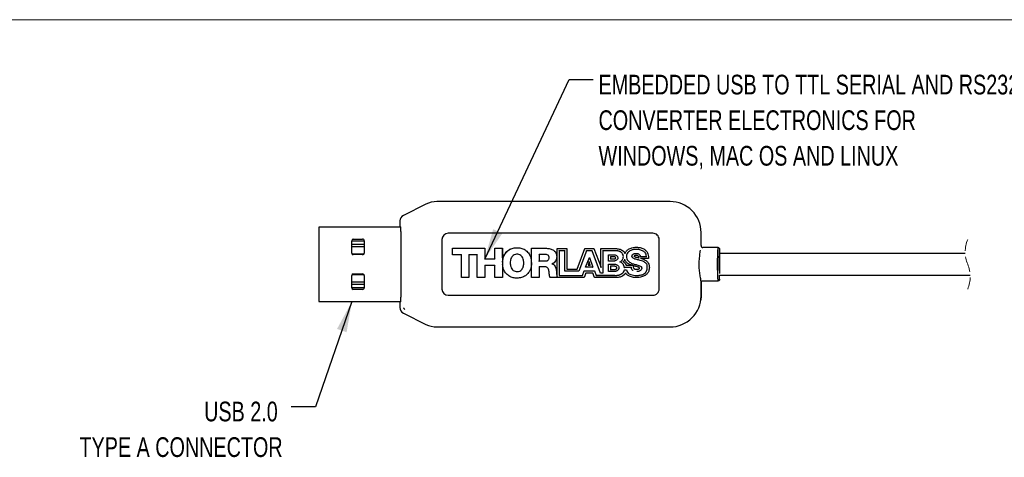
# Model space of a CAD drawing. Header units: millimetres. Extents: x 2 to 278, y 1 to 215.
# Tile 9 of 10: x 95 to 201, y 168 to 215. Entities that reach past the tile are written whole.
import ezdxf

# ---------------------------------------------------------------- set-up
doc = ezdxf.new("R2010")
doc.units = ezdxf.units.MM
doc.linetypes.add('HIDDEN', pattern=[1.905, 1.27, -0.635])
doc.layers.add('BEMAßUNG', color=8, linetype='Continuous')
doc.styles.add('SLDTEXTSTYLE0', font='TXT', dxfattribs={"width": 0.75})
doc.dimstyles.new('SLDDIMSTYLE0', dxfattribs={"dimtxt": 0.18, "dimasz": 3.3, "dimexe": 0, "dimexo": 0.0625, "dimgap": 0, "dimtad": 0, "dimtih": 1, "dimtoh": 1, "dimdec": 0, "dimrnd": 1e-09, "dimzin": 0, "dimdsep": 46, "dimtxsty": 'Standard', "dimsah": 1, "dimcen": 0.09, "dimadec": 0, "dimazin": 0, "dimtfac": 3.3, "dimtdec": 0, "dimtofl": 0, "dimtmove": 0, "dimatfit": 3, "dimfxl": 1, "dimfrac": 2, "dimtolj": 1, "dimtzin": 0, "dimarcsym": 0})

msp = doc.modelspace()

# ---------------------------------------------------------------- linework, layer by layer
at = {"color": 7, "linetype": 'Continuous', "lineweight": 18}
msp.add_line((1.579, 214.645), (277.989, 214.645), dxfattribs=at)
at = {"color": 7, "linetype": 'Continuous', "lineweight": 25}
for p, q in [((138.413, 194.829), (136.01, 193.628)), ((164.646, 195.11), (139.604, 195.11)), ((135.642, 193.032), (135.642, 192.41)), ((126.926, 192.375), (126.926, 191.842)), ((135.728, 192.375), (126.926, 192.375)), ((126.926, 191.842), (126.926, 184.909)), ((135.642, 192.41), (135.719, 192.41)), ((135.745, 191.91), (135.745, 184.844)), ((162.808, 191.71), (140.808, 191.71)), ((167.975, 190.377), (167.975, 191.781)), ((130.46, 189.575), (130.46, 190.909)), ((131.793, 190.509), (130.46, 190.509)), ((130.461, 190.909), (131.793, 190.909)), ((130.626, 191.075), (131.626, 191.075)), ((131.793, 190.909), (131.793, 189.575)), ((140.142, 191.044), (140.142, 185.71)), ((163.475, 185.71), (163.475, 191.044)), ((130.46, 190.275), (131.793, 190.275)), ((131.793, 190.262), (130.46, 190.262)), ((130.484, 189.489), (131.769, 189.489)), ((130.493, 189.475), (131.76, 189.475)), ((131.626, 189.409), (130.626, 189.409)), ((141.292, 190.091), (143.991, 190.091)), ((141.294, 190.089), (141.292, 190.091)), ((141.292, 189.389), (141.292, 190.091)), ((141.294, 189.391), (141.292, 189.389)), ((142.231, 189.389), (141.292, 189.389)), ((141.294, 190.089), (141.314, 190.069)), ((141.294, 189.391), (141.314, 189.411)), ((142.234, 189.391), (142.231, 189.389)), ((142.231, 186.955), (142.231, 189.389)), ((142.234, 189.391), (142.254, 189.411)), ((143.029, 189.411), (143.049, 189.391)), ((143.049, 189.391), (143.052, 189.389)), ((143.052, 189.389), (143.052, 186.955)), ((143.94, 189.389), (143.052, 189.389)), ((143.942, 189.391), (143.94, 189.389)), ((143.94, 186.955), (143.94, 189.389)), ((143.962, 189.411), (143.942, 189.391)), ((143.989, 190.089), (143.969, 190.069)), ((143.989, 190.089), (143.969, 190.069)), ((143.989, 190.089), (143.991, 190.091)), ((143.989, 190.089), (143.991, 190.091)), ((143.991, 190.091), (144.76, 190.091)), ((143.991, 190.091), (143.991, 190.091)), ((144.758, 190.089), (144.738, 190.069)), ((144.758, 190.089), (144.76, 190.091)), ((144.76, 190.091), (144.76, 188.949)), ((145.841, 188.949), (145.841, 190.091)), ((145.843, 190.089), (145.841, 190.091)), ((145.841, 190.091), (146.661, 190.091)), ((145.843, 190.089), (145.863, 190.069)), ((146.659, 190.089), (146.639, 190.069)), ((146.639, 189.067), (146.639, 190.069)), ((146.659, 190.089), (146.661, 190.091)), ((146.661, 190.091), (146.661, 188.665)), ((149.766, 186.955), (149.766, 190.091)), ((149.768, 190.089), (149.766, 190.091)), ((149.766, 190.091), (151.371, 190.091)), ((149.768, 190.089), (149.788, 190.069)), ((150.564, 189.459), (150.584, 189.439)), ((150.584, 189.439), (150.586, 189.437)), ((151.239, 189.437), (150.586, 189.437)), ((150.586, 189.437), (150.586, 188.729)), ((152.524, 187.036), (152.524, 190.059)), ((152.527, 190.057), (152.524, 190.059)), ((152.524, 190.059), (153.579, 190.059)), ((152.547, 190.037), (152.527, 190.057)), ((152.527, 187.022), (152.527, 190.057)), ((152.751, 189.832), (152.731, 189.852)), ((152.751, 189.832), (152.754, 189.83)), ((153.349, 189.83), (152.754, 189.83)), ((152.754, 189.83), (152.754, 187.185)), ((153.352, 189.832), (153.349, 189.83)), ((153.349, 187.639), (153.349, 189.83)), ((153.352, 189.832), (153.372, 189.852)), ((153.556, 190.037), (153.576, 190.057)), ((153.576, 190.057), (153.579, 190.059)), ((153.579, 190.059), (153.579, 187.869)), ((154.662, 187.869), (155.495, 190.059)), ((155.675, 189.83), (154.842, 187.639)), ((155.497, 190.057), (155.495, 190.059)), ((155.495, 190.059), (156.463, 190.059)), ((155.497, 190.057), (155.51, 190.037)), ((155.674, 189.832), (155.66, 189.852)), ((155.674, 189.832), (155.675, 189.83)), ((156.282, 189.83), (155.675, 189.83)), ((156.284, 189.832), (156.282, 189.83)), ((157.183, 187.436), (156.282, 189.83)), ((156.284, 189.832), (156.298, 189.852)), ((156.461, 190.057), (156.448, 190.037)), ((156.461, 190.057), (156.463, 190.059)), ((156.463, 190.059), (157.196, 188.132)), ((157.196, 190.061), (158.68, 190.061)), ((157.198, 190.058), (157.196, 190.061)), ((157.196, 188.132), (157.196, 190.061)), ((157.198, 190.058), (157.218, 190.038)), ((157.423, 189.836), (157.403, 189.856)), ((157.423, 189.836), (157.425, 189.833)), ((158.68, 189.833), (157.425, 189.833)), ((157.425, 189.833), (157.425, 187.436)), ((158.02, 188.722), (158.02, 189.405)), ((158.023, 189.402), (158.02, 189.405)), ((158.02, 189.405), (158.664, 189.405)), ((158.043, 189.382), (158.023, 189.402)), ((160.98, 189.325), (160.98, 189.322)), ((169.775, 190.177), (168.175, 190.177)), ((169.776, 190.177), (169.775, 190.177)), ((169.975, 189.976), (169.976, 189.977)), ((169.976, 189.977), (169.975, 189.977)), ((169.975, 189.977), (169.975, 189.536)), ((196.354, 189.544), (169.975, 189.544)), ((169.976, 189.977), (169.976, 189.544)), ((144.758, 188.946), (144.738, 188.926)), ((144.738, 188.269), (144.758, 188.249)), ((144.758, 188.946), (144.76, 188.949)), ((144.758, 188.249), (144.76, 188.246)), ((144.76, 188.949), (145.841, 188.949)), ((145.841, 188.246), (144.76, 188.246)), ((144.76, 188.246), (144.76, 186.955)), ((145.843, 188.946), (145.841, 188.949)), ((145.843, 188.249), (145.841, 188.246)), ((145.841, 186.955), (145.841, 188.246)), ((145.843, 188.946), (145.863, 188.926)), ((145.863, 188.269), (145.843, 188.249)), ((146.657, 188.523), (146.675, 188.523)), ((146.659, 188.459), (146.659, 186.957)), ((146.661, 188.381), (146.661, 186.955)), ((150.564, 188.707), (150.584, 188.727)), ((150.584, 188.727), (150.586, 188.729)), ((150.586, 188.729), (151.274, 188.729)), ((151.98, 188.422), (151.98, 188.413)), ((155.58, 188.058), (155.981, 189.118)), ((155.838, 188.265), (155.865, 188.285)), ((155.865, 188.285), (155.869, 188.288)), ((155.975, 188.614), (155.869, 188.288)), ((155.869, 188.288), (156.079, 188.288)), ((155.975, 188.623), (155.975, 188.688)), ((155.975, 188.623), (155.975, 188.614)), ((156.079, 188.288), (155.975, 188.614)), ((155.981, 189.111), (155.98, 189.054)), ((155.981, 189.111), (155.981, 189.118)), ((155.981, 189.118), (156.366, 188.058)), ((156.082, 188.285), (156.079, 188.288)), ((156.11, 188.265), (156.082, 188.285)), ((158.023, 188.725), (158.02, 188.722)), ((158.664, 188.722), (158.02, 188.722)), ((158.02, 188.388), (158.684, 188.388)), ((158.023, 188.386), (158.02, 188.388)), ((158.02, 187.597), (158.02, 188.388)), ((158.043, 188.745), (158.023, 188.725)), ((158.043, 188.366), (158.023, 188.386)), ((158.228, 189.196), (158.248, 189.176)), ((158.228, 188.926), (158.248, 188.946)), ((158.248, 189.176), (158.25, 189.174)), ((158.248, 188.946), (158.25, 188.948)), ((158.664, 189.174), (158.25, 189.174)), ((158.25, 189.174), (158.25, 188.948)), ((158.25, 188.948), (158.664, 188.948)), ((159.923, 188.272), (160.528, 188.272)), ((159.924, 188.274), (160.512, 188.274)), ((161.276, 189.074), (161.279, 189.148)), ((161.445, 189.199), (162.117, 189.199)), ((161.447, 189.202), (162.114, 189.202)), ((162.334, 188.982), (161.612, 188.982)), ((162.332, 188.985), (162.312, 189.005)), ((162.332, 188.985), (162.334, 188.982)), ((162.333, 189.141), (162.334, 188.982)), ((131.769, 187.262), (130.484, 187.262)), ((130.493, 187.275), (131.76, 187.275)), ((130.626, 187.342), (131.626, 187.342)), ((150.564, 188.119), (150.584, 188.099)), ((150.584, 188.099), (150.586, 188.097)), ((151.208, 188.097), (150.586, 188.097)), ((150.586, 188.097), (150.586, 186.955)), ((152.751, 187.183), (152.754, 187.185)), ((152.754, 187.185), (155.23, 187.185)), ((153.352, 187.642), (153.349, 187.639)), ((154.842, 187.639), (153.349, 187.639)), ((153.352, 187.642), (153.372, 187.662)), ((153.556, 187.846), (153.576, 187.866)), ((153.576, 187.866), (153.579, 187.869)), ((153.579, 187.869), (154.662, 187.869)), ((154.664, 187.866), (154.662, 187.869)), ((154.677, 187.846), (154.664, 187.866)), ((154.841, 187.642), (154.827, 187.662)), ((154.841, 187.642), (154.842, 187.639)), ((155.23, 187.185), (155.409, 187.656)), ((155.232, 187.183), (155.23, 187.185)), ((155.409, 187.656), (156.541, 187.656)), ((155.411, 187.653), (155.409, 187.656)), ((155.411, 187.653), (155.425, 187.633)), ((155.59, 187.426), (155.411, 186.956)), ((155.574, 187.449), (155.588, 187.429)), ((155.583, 188.061), (155.58, 188.058)), ((156.366, 188.058), (155.58, 188.058)), ((155.612, 188.081), (155.583, 188.061)), ((155.588, 187.429), (155.59, 187.426)), ((156.359, 187.426), (155.59, 187.426)), ((156.334, 188.081), (156.363, 188.061)), ((156.361, 187.429), (156.359, 187.426)), ((156.534, 186.956), (156.359, 187.426)), ((156.375, 187.449), (156.361, 187.429)), ((156.363, 188.061), (156.366, 188.058)), ((156.539, 187.653), (156.525, 187.633)), ((156.539, 187.653), (156.541, 187.656)), ((156.541, 187.656), (156.716, 187.185)), ((156.714, 187.183), (156.716, 187.185)), ((156.716, 187.185), (158.716, 187.185)), ((157.185, 187.438), (157.183, 187.436)), ((157.425, 187.436), (157.183, 187.436)), ((157.185, 187.438), (157.199, 187.458)), ((157.198, 188.118), (157.196, 188.132)), ((157.198, 188.118), (157.218, 188.01)), ((157.423, 187.438), (157.403, 187.458)), ((157.423, 187.438), (157.425, 187.436)), ((158.023, 187.599), (158.02, 187.597)), ((158.684, 187.597), (158.02, 187.597)), ((158.043, 187.619), (158.023, 187.599)), ((158.228, 188.18), (158.248, 188.16)), ((158.228, 187.803), (158.248, 187.823)), ((158.248, 188.16), (158.25, 188.158)), ((158.248, 187.823), (158.25, 187.825)), ((158.684, 188.158), (158.25, 188.158)), ((158.25, 188.158), (158.25, 187.825)), ((158.25, 187.825), (158.684, 187.825)), ((160.484, 188.037), (159.733, 188.037)), ((159.744, 187.778), (159.962, 187.778)), ((159.752, 188.059), (160.505, 188.059)), ((159.945, 187.755), (159.765, 187.755)), ((160.711, 188.214), (160.697, 188.124)), ((169.975, 186.777), (169.975, 187.218)), ((169.975, 187.21), (196.879, 187.21)), ((130.46, 185.842), (130.46, 187.175)), ((130.46, 186.489), (131.793, 186.489)), ((130.46, 186.475), (131.793, 186.475)), ((130.46, 186.242), (131.793, 186.242)), ((131.793, 187.175), (131.793, 185.842)), ((142.234, 186.957), (142.231, 186.955)), ((143.052, 186.955), (142.231, 186.955)), ((142.254, 186.977), (142.234, 186.957)), ((143.029, 186.977), (143.049, 186.957)), ((143.049, 186.957), (143.052, 186.955)), ((143.942, 186.957), (143.94, 186.955)), ((144.76, 186.955), (143.94, 186.955)), ((143.962, 186.977), (143.942, 186.957)), ((144.738, 186.977), (144.758, 186.957)), ((144.758, 186.957), (144.76, 186.955)), ((145.843, 186.957), (145.841, 186.955)), ((146.661, 186.955), (145.841, 186.955)), ((145.863, 186.977), (145.843, 186.957)), ((146.639, 186.977), (146.659, 186.957)), ((146.659, 186.957), (146.661, 186.955)), ((149.768, 186.957), (149.766, 186.955)), ((150.586, 186.955), (149.766, 186.955)), ((149.788, 186.977), (149.768, 186.957)), ((150.564, 186.977), (150.584, 186.957)), ((150.584, 186.957), (150.586, 186.955)), ((155.411, 186.956), (151.759, 186.956)), ((155.409, 186.958), (151.76, 186.958)), ((152.547, 186.978), (152.537, 186.968)), ((152.751, 187.183), (152.731, 187.163)), ((155.232, 187.183), (155.246, 187.163)), ((155.395, 186.978), (155.409, 186.958)), ((155.409, 186.958), (155.411, 186.956)), ((156.536, 186.958), (156.534, 186.956)), ((158.713, 186.956), (156.534, 186.956)), ((156.55, 186.978), (156.536, 186.958)), ((158.713, 186.958), (156.536, 186.958)), ((156.714, 187.183), (156.7, 187.163)), ((158.715, 187.163), (156.7, 187.163)), ((167.975, 184.972), (167.975, 186.377)), ((167.976, 186.377), (167.976, 184.977)), ((169.775, 186.577), (168.175, 186.577)), ((131.792, 185.842), (130.46, 185.842)), ((131.626, 185.675), (130.626, 185.675)), ((126.926, 184.909), (126.926, 184.375)), ((126.926, 184.375), (135.728, 184.375)), ((135.642, 184.344), (135.642, 183.722)), ((135.719, 184.344), (135.642, 184.344)), ((140.808, 185.044), (162.808, 185.044)), ((167.976, 184.977), (167.944, 184.517)), ((136.01, 183.126), (138.413, 181.925)), ((139.604, 181.644), (164.646, 181.644))]:
    msp.add_line(p, q, dxfattribs=at)
at = {"color": 7, "linetype": 'Continuous', "lineweight": 25, "flags": 128}
for points in [[(161.595, 188.985), (161.602, 188.984), (161.612, 188.982)], [(152.436, 187.662), (152.436, 187.662), (152.435, 187.661), (152.433, 187.661), (152.43, 187.661), (152.427, 187.661), (152.424, 187.66), (152.42, 187.66), (152.416, 187.66)]]:
    msp.add_lwpolyline(points, dxfattribs=at)
at = {"color": 7, "linetype": 'Continuous', "lineweight": 25}
for centre, radius, start, end in [((139.604, 192.447), 2.663, 90.00052, 116.56446), ((164.648, 191.783), 3.327, 359.97368, 90.02624), ((136.307, 193.032), 0.666, 116.55647, 180.01137), ((133.334, 192.035), 2.414, 357.04922, 8.95584), ((140.808, 191.044), 0.667, 90.00111, 179.99962), ((162.809, 191.044), 0.667, 359.99458, 90.00467), ((130.626, 190.909), 0.167, 90.01614, 179.98802), ((131.626, 190.909), 0.167, 359.98866, 90.00718), ((130.626, 189.575), 0.167, 180.01202, 269.98381), ((131.626, 189.575), 0.167, 269.99287, 0.0113), ((199.977, 188.377), 30.256, 176.58931, 183.41069), ((194.585, 188.425), 24.658, 176.39194, 181.69959), ((188.466, 188.377), 18.518, 176.93204, 183.06796), ((130.626, 187.175), 0.167, 90.01614, 179.98797), ((131.626, 187.175), 0.167, 359.98871, 90.00718), ((169.288, 186.81), 1.382, 177.51973, 198.26917), ((130.626, 185.842), 0.167, 180.01207, 269.98377), ((131.626, 185.842), 0.167, 269.99291, 0.01125), ((140.808, 185.71), 0.667, 180.00036, 269.99889), ((162.809, 185.71), 0.667, 269.99533, 0.00542), ((133.438, 184.714), 2.31, 350.77672, 3.21821), ((164.648, 184.971), 3.327, 269.97374, 0.02633), ((136.307, 183.722), 0.666, 179.98861, 243.44352), ((139.604, 184.307), 2.663, 243.43551, 269.99957)]:
    msp.add_arc(centre, radius, start, end, dxfattribs=at)
at = {"color": 7, "linetype": 'HIDDEN', "lineweight": 18}
for centre, start, end in [((199.812, 189.708), 157.38014, 202.61986), ((193.421, 187.046), 337.38014, 22.61986)]:
    msp.add_arc(centre, 3.462, start, end, dxfattribs=at)
at = {"color": 7, "linetype": 'Continuous', "lineweight": 25}
for points, knots in [([(167.975, 190.377), (167.977, 190.354), (167.982, 190.31), (168.016, 190.25), (168.067, 190.204), (168.123, 190.18), (168.161, 190.178), (168.175, 190.177)], [0, 0, 0, 0, 0.2142844, 0.4285635, 0.6429572, 0.8576971, 1, 1, 1, 1]), ([(146.659, 188.587), (146.662, 188.643), (146.677, 188.868), (146.767, 189.24), (147.015, 189.668), (147.375, 189.967), (147.794, 190.13), (148.071, 190.146), (148.209, 190.154)], [0, 0, 0, 0, 0.0693125, 0.2739989, 0.4609659, 0.6632243, 0.8321008, 1, 1, 1, 1]), ([(146.661, 188.665), (146.678, 188.798), (146.717, 189.114), (146.934, 189.577), (147.318, 189.942), (147.769, 190.13), (148.067, 190.148), (148.209, 190.157)], [0, 0, 0, 0, 0.1686524, 0.3999505, 0.6259732, 0.8210791, 1, 1, 1, 1]), ([(148.942, 188.523), (148.933, 188.658), (148.917, 188.886), (148.79, 189.163), (148.626, 189.34), (148.413, 189.443), (148.166, 189.466), (147.914, 189.415), (147.718, 189.274), (147.569, 189.056), (147.489, 188.799), (147.481, 188.604), (147.477, 188.523)], [0, 0, 0, 0, 0.1519581, 0.2552898, 0.3373733, 0.4197582, 0.5154083, 0.6135505, 0.702629, 0.7803639, 0.9082891, 1, 1, 1, 1]), ([(148.209, 190.157), (148.344, 190.149), (148.645, 190.132), (149.087, 189.95), (149.448, 189.613), (149.711, 189.126), (149.743, 188.747), (149.762, 188.523)], [0, 0, 0, 0, 0.1593406, 0.3571286, 0.5526783, 0.7360335, 1, 1, 1, 1]), ([(151.654, 189.098), (151.651, 189.14), (151.645, 189.214), (151.59, 189.308), (151.507, 189.379), (151.386, 189.428), (151.29, 189.434), (151.239, 189.437)], [0, 0, 0, 0, 0.2051676, 0.3649919, 0.5246884, 0.7459288, 1, 1, 1, 1]), ([(151.371, 190.091), (151.506, 190.083), (151.776, 190.067), (152.114, 189.923), (152.34, 189.706), (152.457, 189.467), (152.469, 189.294), (152.474, 189.208)], [0, 0, 0, 0, 0.2541511, 0.5102605, 0.6743196, 0.8388578, 1, 1, 1, 1]), ([(158.664, 189.405), (158.698, 189.401), (158.781, 189.392), (158.9, 189.326), (158.992, 189.23), (159.033, 189.133), (159.036, 189.08), (159.037, 189.06)], [0, 0, 0, 0, 0.1826597, 0.4473648, 0.7134958, 0.8937615, 1, 1, 1, 1]), ([(158.68, 190.061), (158.813, 190.057), (159.081, 190.051), (159.422, 189.959), (159.583, 189.828), (159.638, 189.783)], [0, 0, 0, 0, 0.3931393, 0.7895826, 1, 1, 1, 1]), ([(159.339, 189.706), (159.324, 189.713), (159.294, 189.727), (159.247, 189.745), (159.208, 189.759), (159.168, 189.771), (159.128, 189.782), (159.079, 189.794), (159.03, 189.804), (158.981, 189.813), (158.932, 189.82), (158.882, 189.826), (158.832, 189.83), (158.782, 189.832), (158.731, 189.834), (158.697, 189.834), (158.68, 189.833)], [0, 0, 0, 0, 0.0738878, 0.1477089, 0.2215423, 0.2584646, 0.3323071, 0.4061894, 0.4800008, 0.5538402, 0.627678, 0.701532, 0.7753537, 0.8492063, 0.9245579, 1, 1, 1, 1]), ([(159.633, 189.202), (159.626, 189.27), (159.613, 189.406), (159.515, 189.572), (159.414, 189.667), (159.353, 189.699), (159.339, 189.706)], [0, 0, 0, 0, 0.3326085, 0.6612365, 0.9259013, 1, 1, 1, 1]), ([(159.638, 189.783), (159.661, 189.758), (159.705, 189.712), (159.757, 189.634), (159.783, 189.58), (159.796, 189.552)], [0, 0, 0, 0, 0.357299, 0.6761361, 1, 1, 1, 1]), ([(159.796, 189.546), (159.812, 189.58), (159.847, 189.659), (159.928, 189.772), (160.039, 189.888), (160.131, 189.951), (160.181, 189.984)], [0, 0, 0, 0, 0.1937353, 0.4364356, 0.698627, 1, 1, 1, 1]), ([(159.796, 189.546), (159.796, 189.546), (159.796, 189.549), (159.796, 189.551), (159.796, 189.552)], [0, 0, 0, 0, 0.4331574, 1, 1, 1, 1]), ([(159.796, 189.546), (159.796, 189.545), (159.796, 189.544), (159.796, 189.542), (159.796, 189.535), (159.796, 189.519), (159.796, 189.504), (159.796, 189.494), (159.796, 189.494)], [0, 0, 0, 0, 0.01323417, 0.05378828, 0.15351651, 0.4120398, 0.98321678, 1, 1, 1, 1]), ([(160.346, 189.811), (160.29, 189.775), (160.176, 189.703), (160.034, 189.55), (159.972, 189.377), (159.968, 189.266), (159.966, 189.225)], [0, 0, 0, 0, 0.27243294, 0.54735992, 0.83456665, 1, 1, 1, 1]), ([(160.18, 189.987), (160.301, 190.046), (160.496, 190.143), (160.793, 190.198), (160.957, 190.205), (161.04, 190.208)], [0, 0, 0, 0, 0.450974, 0.7229959, 1, 1, 1, 1]), ([(161.053, 189.97), (160.986, 189.969), (160.853, 189.967), (160.608, 189.939), (160.447, 189.86), (160.346, 189.811)], [0, 0, 0, 0, 0.2729927, 0.5464755, 1, 1, 1, 1]), ([(160.559, 189.239), (160.561, 189.271), (160.563, 189.325), (160.598, 189.396), (160.66, 189.452), (160.713, 189.48), (160.746, 189.497)], [0, 0, 0, 0, 0.2744681, 0.4748791, 0.6748653, 1, 1, 1, 1]), ([(160.746, 189.497), (160.765, 189.506), (160.804, 189.523), (160.883, 189.54), (160.942, 189.543), (160.98, 189.544)], [0, 0, 0, 0, 0.26449052, 0.52829346, 1, 1, 1, 1]), ([(160.98, 189.322), (160.98, 189.322), (160.979, 189.322), (160.975, 189.322), (160.96, 189.322), (160.92, 189.319), (160.873, 189.31), (160.83, 189.293), (160.808, 189.276), (160.797, 189.257), (160.796, 189.245), (160.795, 189.24)], [0, 0, 0, 0, 0.0025344, 0.0126684, 0.0534031, 0.2162254, 0.5540338, 0.698683, 0.8449046, 0.9234695, 1, 1, 1, 1]), ([(160.98, 189.544), (161.014, 189.543), (161.08, 189.541), (161.191, 189.522), (161.262, 189.488), (161.303, 189.469)], [0, 0, 0, 0, 0.2992707, 0.5987931, 1, 1, 1, 1]), ([(160.981, 189.345), (160.981, 189.342), (160.981, 189.338), (160.981, 189.332), (160.98, 189.327), (160.98, 189.325), (160.98, 189.325)], [0, 0, 0, 0, 0.3785834, 0.7008256, 0.9187427, 1, 1, 1, 1]), ([(161.249, 189.246), (161.232, 189.259), (161.186, 189.295), (161.091, 189.317), (161.017, 189.321), (160.98, 189.322)], [0, 0, 0, 0, 0.220766, 0.6077404, 1, 1, 1, 1]), ([(161.04, 190.208), (161.174, 190.2), (161.444, 190.183), (161.809, 190.045), (162.105, 189.82), (162.283, 189.526), (162.33, 189.286), (162.333, 189.162), (162.333, 189.141)], [0, 0, 0, 0, 0.2149501, 0.4305458, 0.6152479, 0.8009922, 0.9672593, 1, 1, 1, 1]), ([(161.829, 189.753), (161.725, 189.81), (161.554, 189.905), (161.285, 189.961), (161.131, 189.967), (161.053, 189.97)], [0, 0, 0, 0, 0.4333626, 0.7134419, 1, 1, 1, 1]), ([(161.303, 189.469), (161.331, 189.45), (161.383, 189.413), (161.432, 189.331), (161.448, 189.259), (161.448, 189.216), (161.447, 189.202)], [0, 0, 0, 0, 0.316252, 0.593006, 0.86951, 1, 1, 1, 1]), ([(162.114, 189.202), (162.107, 189.293), (162.095, 189.449), (161.977, 189.638), (161.878, 189.715), (161.829, 189.753)], [0, 0, 0, 0, 0.4180714, 0.7160455, 1, 1, 1, 1]), ([(167.907, 186.87), (167.905, 186.896), (167.891, 187.101), (167.829, 187.501), (167.768, 188.1), (167.77, 188.733), (167.847, 189.333), (167.888, 189.712), (167.907, 189.884)], [0, 0, 0, 0, 0.026044, 0.2028808, 0.4010311, 0.6223173, 0.8289926, 1, 1, 1, 1]), ([(169.775, 190.177), (169.798, 190.175), (169.843, 190.17), (169.903, 190.136), (169.948, 190.085), (169.972, 190.029), (169.974, 189.992), (169.975, 189.977)], [0, 0, 0, 0, 0.2147754, 0.4295428, 0.6442764, 0.8589927, 1, 1, 1, 1]), ([(169.831, 190.167), (169.827, 190.169), (169.81, 190.177), (169.791, 190.177), (169.776, 190.177)], [0, 0, 0, 0, 0.2155263, 1, 1, 1, 1]), ([(169.938, 187.703), (169.936, 187.828), (169.932, 188.147), (169.933, 188.645), (169.937, 189.162), (169.948, 189.572), (169.954, 189.814), (169.964, 189.911), (169.966, 189.923)], [0, 0, 0, 0, 0.1697615, 0.4299414, 0.6735478, 0.867622, 0.9840221, 1, 1, 1, 1]), ([(146.639, 189.067), (146.639, 189.066), (146.64, 189.042), (146.644, 188.883), (146.651, 188.703), (146.656, 188.546), (146.657, 188.523)], [0, 0, 0, 0, 0.0052356, 0.1331571, 0.872727, 1, 1, 1, 1]), ([(146.659, 188.587), (146.659, 188.587), (146.659, 188.586), (146.659, 188.583), (146.658, 188.573), (146.658, 188.552), (146.657, 188.533), (146.657, 188.523)], [0, 0, 0, 0, 0.0054212, 0.0243197, 0.1200901, 0.5112914, 1, 1, 1, 1]), ([(146.657, 188.523), (146.657, 188.512), (146.658, 188.494), (146.658, 188.473), (146.659, 188.462), (146.659, 188.46), (146.659, 188.459), (146.659, 188.459)], [0, 0, 0, 0, 0.4887238, 0.8799138, 0.9756805, 0.9945785, 1, 1, 1, 1]), ([(146.659, 188.587), (146.659, 188.598), (146.66, 188.624), (146.661, 188.65), (146.661, 188.665)], [0, 0, 0, 0, 0.43317177, 1, 1, 1, 1]), ([(146.659, 188.459), (146.659, 188.448), (146.66, 188.422), (146.661, 188.396), (146.661, 188.381)], [0, 0, 0, 0, 0.43317158, 1, 1, 1, 1]), ([(148.209, 186.889), (148.075, 186.896), (147.774, 186.914), (147.332, 187.095), (146.971, 187.432), (146.731, 187.877), (146.686, 188.206), (146.661, 188.381)], [0, 0, 0, 0, 0.1687212, 0.3781244, 0.5851832, 0.7793574, 1, 1, 1, 1]), ([(147.477, 188.523), (147.486, 188.387), (147.502, 188.16), (147.629, 187.882), (147.793, 187.705), (148.006, 187.603), (148.253, 187.58), (148.504, 187.631), (148.701, 187.772), (148.85, 187.989), (148.93, 188.247), (148.938, 188.441), (148.942, 188.523)], [0, 0, 0, 0, 0.1519448, 0.2553038, 0.3373982, 0.4197793, 0.515406, 0.6135093, 0.7025595, 0.7802927, 0.9082227, 1, 1, 1, 1]), ([(149.762, 188.523), (149.755, 188.389), (149.737, 188.06), (149.561, 187.593), (149.225, 187.198), (148.806, 186.963), (148.451, 186.893), (148.252, 186.889), (148.209, 186.889)], [0, 0, 0, 0, 0.1590664, 0.3903183, 0.5769575, 0.7638168, 0.9492404, 1, 1, 1, 1]), ([(151.274, 188.729), (151.328, 188.733), (151.417, 188.738), (151.53, 188.794), (151.601, 188.87), (151.647, 188.975), (151.651, 189.053), (151.654, 189.098)], [0, 0, 0, 0, 0.2664492, 0.4398, 0.614147, 0.7726977, 1, 1, 1, 1]), ([(151.978, 188.424), (151.977, 188.424), (151.976, 188.425), (151.974, 188.426), (151.97, 188.429), (151.965, 188.433), (151.96, 188.436), (151.958, 188.437), (151.958, 188.437)], [0, 0, 0, 0, 0.0477815, 0.1709746, 0.3621404, 0.6360526, 0.9683971, 1, 1, 1, 1]), ([(151.978, 188.411), (151.977, 188.411), (151.976, 188.41), (151.974, 188.408), (151.97, 188.405), (151.965, 188.4), (151.96, 188.397), (151.958, 188.395), (151.958, 188.395)], [0, 0, 0, 0, 0.044252, 0.1591647, 0.3378935, 0.6620157, 0.970484, 1, 1, 1, 1]), ([(151.978, 188.424), (151.978, 188.423), (151.979, 188.423), (151.98, 188.422), (151.98, 188.422)], [0, 0, 0, 0, 0.4315328, 1, 1, 1, 1]), ([(151.978, 188.411), (151.978, 188.411), (151.979, 188.412), (151.98, 188.412), (151.98, 188.413)], [0, 0, 0, 0, 0.4316833, 1, 1, 1, 1]), ([(152.474, 189.208), (152.464, 189.095), (152.445, 188.892), (152.299, 188.634), (152.133, 188.488), (152.016, 188.437), (151.98, 188.422)], [0, 0, 0, 0, 0.3438479, 0.6122539, 0.8817513, 1, 1, 1, 1]), ([(151.98, 188.413), (152.033, 188.395), (152.136, 188.36), (152.272, 188.228), (152.394, 187.995), (152.422, 187.79), (152.439, 187.662)], [0, 0, 0, 0, 0.1744553, 0.345277, 0.5893793, 1, 1, 1, 1]), ([(158.808, 189.059), (158.808, 189.072), (158.808, 189.094), (158.799, 189.124), (158.78, 189.147), (158.746, 189.166), (158.706, 189.173), (158.676, 189.174), (158.664, 189.174)], [0, 0, 0, 0, 0.1762603, 0.3059678, 0.4368106, 0.580691, 0.8382724, 1, 1, 1, 1]), ([(159.037, 189.06), (159.035, 189.032), (159.029, 188.974), (158.977, 188.884), (158.888, 188.801), (158.777, 188.738), (158.697, 188.727), (158.664, 188.722)], [0, 0, 0, 0, 0.1568662, 0.3131149, 0.560455, 0.8169138, 1, 1, 1, 1]), ([(158.664, 188.948), (158.687, 188.95), (158.723, 188.952), (158.765, 188.972), (158.791, 188.995), (158.806, 189.025), (158.807, 189.047), (158.808, 189.059)], [0, 0, 0, 0, 0.3369355, 0.5196288, 0.67417, 0.8291177, 1, 1, 1, 1]), ([(158.684, 188.388), (158.744, 188.382), (158.864, 188.37), (159.011, 188.288), (159.109, 188.177), (159.149, 188.076), (159.152, 188.013), (159.153, 187.992)], [0, 0, 0, 0, 0.2638956, 0.5323178, 0.7209398, 0.9105006, 1, 1, 1, 1]), ([(159.262, 188.623), (159.291, 188.639), (159.35, 188.671), (159.445, 188.747), (159.498, 188.816), (159.531, 188.859)], [0, 0, 0, 0, 0.2772598, 0.5545653, 1, 1, 1, 1]), ([(159.574, 188.432), (159.55, 188.455), (159.503, 188.503), (159.4, 188.573), (159.315, 188.603), (159.262, 188.623)], [0, 0, 0, 0, 0.2712892, 0.5425615, 1, 1, 1, 1]), ([(159.269, 188.623), (159.268, 188.623), (159.266, 188.623), (159.263, 188.623), (159.262, 188.623)], [0, 0, 0, 0, 0.4285885, 1, 1, 1, 1]), ([(159.269, 188.623), (159.269, 188.623), (159.27, 188.623), (159.273, 188.624), (159.28, 188.624), (159.295, 188.626), (159.309, 188.627), (159.319, 188.628), (159.319, 188.628)], [0, 0, 0, 0, 0.0135659, 0.0542707, 0.1580174, 0.4349534, 0.9832411, 1, 1, 1, 1]), ([(159.531, 188.859), (159.548, 188.888), (159.582, 188.946), (159.622, 189.061), (159.629, 189.148), (159.633, 189.202)], [0, 0, 0, 0, 0.2768758, 0.5538406, 1, 1, 1, 1]), ([(159.733, 188.037), (159.717, 188.105), (159.692, 188.208), (159.639, 188.342), (159.596, 188.401), (159.574, 188.432)], [0, 0, 0, 0, 0.4883672, 0.7408239, 1, 1, 1, 1]), ([(159.601, 188.656), (159.601, 188.656), (159.605, 188.656), (159.612, 188.657), (159.62, 188.657), (159.627, 188.658), (159.63, 188.658), (159.631, 188.658), (159.632, 188.658)], [0, 0, 0, 0, 0.0245748, 0.3324635, 0.6830463, 0.8758035, 0.9637756, 1, 1, 1, 1]), ([(159.632, 188.658), (159.632, 188.658), (159.633, 188.659), (159.635, 188.659), (159.636, 188.659)], [0, 0, 0, 0, 0.4343356, 1, 1, 1, 1]), ([(159.784, 188.865), (159.768, 188.835), (159.739, 188.783), (159.689, 188.715), (159.653, 188.678), (159.636, 188.659)], [0, 0, 0, 0, 0.3934389, 0.695268, 1, 1, 1, 1]), ([(159.636, 188.659), (159.67, 188.631), (159.74, 188.575), (159.846, 188.449), (159.894, 188.341), (159.924, 188.274)], [0, 0, 0, 0, 0.2744194, 0.5488318, 1, 1, 1, 1]), ([(159.784, 188.871), (159.784, 188.871), (159.784, 188.872), (159.784, 188.875), (159.785, 188.882), (159.785, 188.897), (159.786, 188.911), (159.786, 188.921), (159.786, 188.921)], [0, 0, 0, 0, 0.0138245, 0.0563176, 0.1600979, 0.4250065, 0.9829205, 1, 1, 1, 1]), ([(159.784, 188.871), (159.784, 188.87), (159.784, 188.868), (159.784, 188.866), (159.784, 188.865)], [0, 0, 0, 0, 0.4331595, 1, 1, 1, 1]), ([(160.049, 188.509), (160.012, 188.542), (159.937, 188.607), (159.845, 188.727), (159.805, 188.818), (159.784, 188.865)], [0, 0, 0, 0, 0.3337011, 0.6610592, 1, 1, 1, 1]), ([(159.909, 188.252), (159.909, 188.252), (159.911, 188.254), (159.914, 188.258), (159.917, 188.264), (159.92, 188.268), (159.922, 188.27), (159.922, 188.271), (159.923, 188.272)], [0, 0, 0, 0, 0.0309458, 0.368947, 0.6405538, 0.8304549, 0.9522671, 1, 1, 1, 1]), ([(159.923, 188.272), (159.923, 188.272), (159.924, 188.273), (159.924, 188.274), (159.924, 188.274)], [0, 0, 0, 0, 0.4295983, 1, 1, 1, 1]), ([(159.966, 189.225), (159.974, 189.133), (159.988, 188.969), (160.099, 188.78), (160.188, 188.7), (160.224, 188.668)], [0, 0, 0, 0, 0.4298381, 0.7724688, 1, 1, 1, 1]), ([(160.512, 188.274), (160.449, 188.297), (160.337, 188.338), (160.18, 188.415), (160.093, 188.478), (160.049, 188.509)], [0, 0, 0, 0, 0.3839496, 0.6897903, 1, 1, 1, 1]), ([(160.224, 188.668), (160.278, 188.627), (160.378, 188.551), (160.544, 188.466), (160.657, 188.431), (160.714, 188.413)], [0, 0, 0, 0, 0.3602543, 0.6768708, 1, 1, 1, 1]), ([(160.528, 188.272), (160.525, 188.272), (160.52, 188.273), (160.515, 188.274), (160.512, 188.274)], [0, 0, 0, 0, 0.4339881, 1, 1, 1, 1]), ([(160.65, 188.252), (160.649, 188.252), (160.638, 188.253), (160.605, 188.259), (160.566, 188.265), (160.537, 188.27), (160.53, 188.271), (160.528, 188.271), (160.528, 188.272), (160.528, 188.272)], [0, 0, 0, 0, 0.0104343, 0.2680146, 0.8232761, 0.9566317, 0.9879328, 0.9970596, 1, 1, 1, 1]), ([(160.883, 188.943), (160.844, 188.958), (160.754, 188.993), (160.65, 189.061), (160.583, 189.142), (160.561, 189.199), (160.559, 189.232), (160.559, 189.239)], [0, 0, 0, 0, 0.2721203, 0.6228149, 0.785949, 0.950821, 1, 1, 1, 1]), ([(160.708, 188.218), (160.708, 188.218), (160.708, 188.219), (160.706, 188.222), (160.702, 188.227), (160.698, 188.234), (160.694, 188.24), (160.692, 188.243), (160.692, 188.243)], [0, 0, 0, 0, 0.0368934, 0.1277582, 0.3233553, 0.6738959, 0.9750662, 1, 1, 1, 1]), ([(160.714, 188.413), (160.779, 188.396), (160.905, 188.362), (161.095, 188.315), (161.217, 188.274), (161.279, 188.254)], [0, 0, 0, 0, 0.3412745, 0.6703508, 1, 1, 1, 1]), ([(160.772, 189.234), (160.773, 189.234), (160.774, 189.234), (160.778, 189.235), (160.783, 189.236), (160.787, 189.238), (160.791, 189.238), (160.792, 189.239), (160.792, 189.239)], [0, 0, 0, 0, 0.0495541, 0.236128, 0.5435727, 0.7837158, 0.9423637, 1, 1, 1, 1]), ([(160.792, 189.239), (160.792, 189.239), (160.793, 189.239), (160.794, 189.239), (160.795, 189.24), (160.795, 189.24)], [0, 0, 0, 0, 0.1229381, 0.5686379, 1, 1, 1, 1]), ([(160.795, 189.24), (160.799, 189.235), (160.814, 189.216), (160.906, 189.172), (161.046, 189.13), (161.171, 189.099), (161.223, 189.086)], [0, 0, 0, 0, 0.0386549, 0.1610072, 0.6463851, 1, 1, 1, 1]), ([(161.445, 188.796), (161.38, 188.813), (161.255, 188.846), (161.066, 188.889), (160.944, 188.925), (160.883, 188.943)], [0, 0, 0, 0, 0.3443337, 0.672034, 1, 1, 1, 1]), ([(161.223, 189.086), (161.228, 189.085), (161.236, 189.083), (161.254, 189.079), (161.267, 189.076), (161.276, 189.074)], [0, 0, 0, 0, 0.2508026, 0.5015622, 1, 1, 1, 1]), ([(161.279, 189.148), (161.279, 189.164), (161.279, 189.19), (161.267, 189.224), (161.255, 189.238), (161.249, 189.246)], [0, 0, 0, 0, 0.4674704, 0.7237435, 1, 1, 1, 1]), ([(161.278, 189.071), (161.278, 189.071), (161.278, 189.071), (161.277, 189.072), (161.276, 189.073), (161.276, 189.074)], [0, 0, 0, 0, 0.2333918, 0.6196697, 1, 1, 1, 1]), ([(161.278, 189.071), (161.278, 189.07), (161.279, 189.069), (161.281, 189.067), (161.285, 189.061), (161.29, 189.054), (161.295, 189.048), (161.297, 189.046), (161.297, 189.045)], [0, 0, 0, 0, 0.0357814, 0.1220512, 0.3118601, 0.6630144, 0.9766555, 1, 1, 1, 1]), ([(161.279, 188.254), (161.344, 188.233), (161.44, 188.201), (161.546, 188.131), (161.591, 188.064), (161.606, 188.006), (161.607, 187.97), (161.608, 187.958)], [0, 0, 0, 0, 0.4308184, 0.6295989, 0.7772537, 0.9247012, 1, 1, 1, 1]), ([(161.424, 189.179), (161.424, 189.179), (161.426, 189.181), (161.431, 189.186), (161.437, 189.191), (161.441, 189.196), (161.443, 189.198), (161.444, 189.199), (161.445, 189.199)], [0, 0, 0, 0, 0.0249332, 0.3132353, 0.6634804, 0.8652718, 0.9615713, 1, 1, 1, 1]), ([(161.445, 189.199), (161.445, 189.199), (161.446, 189.2), (161.447, 189.201), (161.447, 189.202)], [0, 0, 0, 0, 0.4373799, 1, 1, 1, 1]), ([(162.014, 188.53), (161.967, 188.564), (161.874, 188.633), (161.682, 188.723), (161.536, 188.768), (161.445, 188.796)], [0, 0, 0, 0, 0.2745468, 0.5485767, 1, 1, 1, 1]), ([(161.595, 188.985), (161.595, 188.985), (161.595, 188.985), (161.593, 188.985), (161.586, 188.986), (161.557, 188.991), (161.517, 188.997), (161.481, 189.003), (161.469, 189.005), (161.468, 189.005)], [0, 0, 0, 0, 0.0028169, 0.011561, 0.0412489, 0.1693754, 0.7018784, 0.9896892, 1, 1, 1, 1]), ([(161.612, 188.982), (161.675, 188.96), (161.794, 188.919), (161.963, 188.837), (162.06, 188.767), (162.109, 188.731)], [0, 0, 0, 0, 0.3576489, 0.6760436, 1, 1, 1, 1]), ([(162.205, 188.04), (162.205, 188.107), (162.204, 188.222), (162.158, 188.381), (162.082, 188.473), (162.03, 188.517), (162.014, 188.53)], [0, 0, 0, 0, 0.3650259, 0.626228, 0.8886838, 1, 1, 1, 1]), ([(162.109, 188.731), (162.181, 188.66), (162.324, 188.52), (162.414, 188.269), (162.422, 188.112), (162.425, 188.053)], [0, 0, 0, 0, 0.3906656, 0.7684783, 1, 1, 1, 1]), ([(162.117, 189.199), (162.116, 189.199), (162.115, 189.2), (162.114, 189.201), (162.114, 189.202)], [0, 0, 0, 0, 0.4319582, 1, 1, 1, 1]), ([(162.137, 189.179), (162.136, 189.179), (162.134, 189.181), (162.13, 189.186), (162.124, 189.191), (162.12, 189.196), (162.118, 189.198), (162.117, 189.199), (162.117, 189.199)], [0, 0, 0, 0, 0.0257193, 0.3067032, 0.6559458, 0.8616356, 0.9603083, 1, 1, 1, 1]), ([(151.667, 187.455), (151.657, 187.591), (151.643, 187.774), (151.534, 187.969), (151.438, 188.049), (151.327, 188.091), (151.248, 188.095), (151.208, 188.097)], [0, 0, 0, 0, 0.4523361, 0.6078609, 0.7365289, 0.8650252, 1, 1, 1, 1]), ([(151.67, 187.456), (151.669, 187.456), (151.669, 187.456), (151.668, 187.455), (151.667, 187.455), (151.667, 187.455)], [0, 0, 0, 0, 0.2031496, 0.5468733, 1, 1, 1, 1]), ([(151.759, 186.956), (151.746, 186.984), (151.704, 187.075), (151.685, 187.247), (151.673, 187.385), (151.667, 187.455)], [0, 0, 0, 0, 0.1799195, 0.587169, 1, 1, 1, 1]), ([(151.69, 187.457), (151.688, 187.457), (151.685, 187.457), (151.68, 187.456), (151.675, 187.456), (151.672, 187.456), (151.67, 187.456), (151.67, 187.456)], [0, 0, 0, 0, 0.2135715, 0.5149708, 0.7704545, 0.9381215, 1, 1, 1, 1]), ([(152.436, 187.662), (152.437, 187.662), (152.437, 187.662), (152.438, 187.662), (152.439, 187.662), (152.439, 187.662)], [0, 0, 0, 0, 0.2000394, 0.538508, 1, 1, 1, 1]), ([(152.439, 187.662), (152.44, 187.645), (152.441, 187.62), (152.443, 187.587), (152.445, 187.554), (152.448, 187.512), (152.451, 187.47), (152.454, 187.429), (152.458, 187.387), (152.463, 187.338), (152.469, 187.288), (152.474, 187.247), (152.484, 187.189), (152.495, 187.135), (152.51, 187.075), (152.52, 187.049), (152.524, 187.036)], [0, 0, 0, 0, 0.0789398, 0.118409, 0.1578779, 0.2368163, 0.3157554, 0.3552271, 0.4341684, 0.5131099, 0.5920477, 0.6709936, 0.7104636, 0.8684329, 0.9341138, 1, 1, 1, 1]), ([(158.923, 187.983), (158.923, 188.005), (158.923, 188.039), (158.905, 188.084), (158.875, 188.117), (158.818, 188.146), (158.751, 188.156), (158.701, 188.157), (158.684, 188.158)], [0, 0, 0, 0, 0.1826156, 0.2980643, 0.4139479, 0.5647528, 0.8502967, 1, 1, 1, 1]), ([(159.153, 187.992), (159.15, 187.959), (159.145, 187.906), (159.121, 187.848), (159.103, 187.816), (159.088, 187.792), (159.054, 187.748), (159.005, 187.703), (158.941, 187.663), (158.899, 187.642), (158.865, 187.629), (158.838, 187.62), (158.802, 187.61), (158.766, 187.603), (158.723, 187.598), (158.699, 187.597), (158.684, 187.597)], [0, 0, 0, 0, 0.14915418, 0.23184172, 0.27306079, 0.3142761, 0.35552226, 0.52177183, 0.60433208, 0.6868284, 0.72806002, 0.7692612, 0.81048131, 0.89297439, 0.93419517, 1, 1, 1, 1]), ([(158.684, 187.825), (158.721, 187.826), (158.777, 187.828), (158.846, 187.846), (158.885, 187.869), (158.909, 187.898), (158.923, 187.936), (158.923, 187.965), (158.923, 187.983)], [0, 0, 0, 0, 0.3304013, 0.509689, 0.6367483, 0.7375857, 0.8383514, 1, 1, 1, 1]), ([(159.702, 187.229), (159.627, 187.172), (159.446, 187.033), (159.093, 186.954), (158.837, 186.955), (158.713, 186.956)], [0, 0, 0, 0, 0.2677413, 0.6440297, 1, 1, 1, 1]), ([(158.716, 187.185), (158.732, 187.185), (158.757, 187.184), (158.791, 187.183), (158.816, 187.183), (158.841, 187.184), (158.874, 187.185), (158.916, 187.187), (158.966, 187.191), (159.007, 187.197), (159.048, 187.203), (159.089, 187.21), (159.138, 187.221), (159.186, 187.234), (159.234, 187.249), (159.281, 187.267), (159.319, 187.283), (159.359, 187.301), (159.383, 187.314), (159.399, 187.322)], [0, 0, 0, 0, 0.0708663, 0.1062847, 0.1417008, 0.1771214, 0.2125542, 0.2834334, 0.3543082, 0.4251634, 0.4606408, 0.5314899, 0.6023553, 0.6732205, 0.7441294, 0.8150163, 0.8858591, 0.9212877, 1, 1, 1, 1]), ([(158.716, 187.183), (158.716, 187.183), (158.716, 187.183), (158.716, 187.184), (158.716, 187.185), (158.716, 187.185)], [0, 0, 0, 0, 0.2068534, 0.54663429, 1, 1, 1, 1]), ([(159.399, 187.322), (159.454, 187.361), (159.577, 187.445), (159.706, 187.604), (159.734, 187.731), (159.744, 187.778)], [0, 0, 0, 0, 0.34377376, 0.75875704, 1, 1, 1, 1]), ([(159.856, 187.432), (159.839, 187.404), (159.808, 187.353), (159.756, 187.285), (159.72, 187.248), (159.702, 187.229)], [0, 0, 0, 0, 0.3910406, 0.6942886, 1, 1, 1, 1]), ([(159.735, 188.039), (159.735, 188.039), (159.734, 188.038), (159.734, 188.037), (159.733, 188.037)], [0, 0, 0, 0, 0.433488, 1, 1, 1, 1]), ([(159.735, 188.039), (159.736, 188.04), (159.736, 188.041), (159.738, 188.043), (159.742, 188.048), (159.747, 188.053), (159.75, 188.057), (159.751, 188.059), (159.752, 188.059)], [0, 0, 0, 0, 0.0441626, 0.1562798, 0.377615, 0.7218019, 0.9720481, 1, 1, 1, 1]), ([(159.747, 187.775), (159.746, 187.776), (159.746, 187.777), (159.745, 187.777), (159.744, 187.778)], [0, 0, 0, 0, 0.43324947, 1, 1, 1, 1]), ([(159.747, 187.775), (159.747, 187.775), (159.748, 187.774), (159.75, 187.772), (159.754, 187.767), (159.759, 187.762), (159.763, 187.758), (159.764, 187.756), (159.765, 187.755)], [0, 0, 0, 0, 0.0421152, 0.1488752, 0.3652155, 0.714334, 0.9727864, 1, 1, 1, 1]), ([(159.853, 187.474), (159.853, 187.474), (159.854, 187.468), (159.854, 187.459), (159.855, 187.448), (159.856, 187.442), (159.856, 187.439), (159.856, 187.437), (159.856, 187.437)], [0, 0, 0, 0, 0.020772, 0.4292378, 0.7543909, 0.9087294, 0.9777914, 1, 1, 1, 1]), ([(159.856, 187.437), (159.856, 187.436), (159.856, 187.435), (159.856, 187.433), (159.856, 187.432)], [0, 0, 0, 0, 0.4331564, 1, 1, 1, 1]), ([(160.082, 187.212), (160.055, 187.232), (160, 187.274), (159.924, 187.347), (159.879, 187.404), (159.856, 187.432)], [0, 0, 0, 0, 0.3160651, 0.6559894, 1, 1, 1, 1]), ([(159.945, 187.755), (159.945, 187.756), (159.947, 187.758), (159.95, 187.763), (159.954, 187.768), (159.957, 187.772), (159.959, 187.774), (159.96, 187.775), (159.96, 187.775)], [0, 0, 0, 0, 0.0296796, 0.3857547, 0.6519471, 0.8361991, 0.9533199, 1, 1, 1, 1]), ([(159.96, 187.775), (159.96, 187.776), (159.961, 187.777), (159.962, 187.777), (159.962, 187.778)], [0, 0, 0, 0, 0.4314957, 1, 1, 1, 1]), ([(159.962, 187.778), (159.98, 187.726), (160.021, 187.605), (160.11, 187.45), (160.208, 187.382), (160.245, 187.356)], [0, 0, 0, 0, 0.3194221, 0.7391457, 1, 1, 1, 1]), ([(161.032, 186.95), (160.898, 186.956), (160.68, 186.967), (160.354, 187.052), (160.182, 187.154), (160.082, 187.212)], [0, 0, 0, 0, 0.402031, 0.6550239, 1, 1, 1, 1]), ([(160.245, 187.356), (160.306, 187.328), (160.46, 187.257), (160.73, 187.187), (160.939, 187.177), (161.045, 187.172)], [0, 0, 0, 0, 0.2422852, 0.6152035, 1, 1, 1, 1]), ([(160.486, 188.039), (160.486, 188.039), (160.485, 188.038), (160.484, 188.037), (160.484, 188.037)], [0, 0, 0, 0, 0.4376321, 1, 1, 1, 1]), ([(160.704, 187.694), (160.678, 187.715), (160.602, 187.775), (160.508, 187.888), (160.49, 187.994), (160.484, 188.037)], [0, 0, 0, 0, 0.2387198, 0.6966904, 1, 1, 1, 1]), ([(160.486, 188.039), (160.486, 188.04), (160.487, 188.041), (160.489, 188.043), (160.494, 188.047), (160.499, 188.053), (160.503, 188.057), (160.505, 188.059), (160.505, 188.059)], [0, 0, 0, 0, 0.0413379, 0.1434204, 0.3536041, 0.7003768, 0.9732497, 1, 1, 1, 1]), ([(160.675, 188.125), (160.675, 188.125), (160.677, 188.125), (160.68, 188.124), (160.685, 188.124), (160.69, 188.124), (160.693, 188.124), (160.694, 188.124), (160.695, 188.124)], [0, 0, 0, 0, 0.0831681, 0.2059424, 0.5188117, 0.7722759, 0.938613, 1, 1, 1, 1]), ([(160.695, 188.124), (160.695, 188.124), (160.696, 188.124), (160.697, 188.124), (160.697, 188.124)], [0, 0, 0, 0, 0.4307474, 1, 1, 1, 1]), ([(160.697, 188.124), (160.701, 188.084), (160.706, 188.02), (160.744, 187.939), (160.802, 187.885), (160.915, 187.84), (161.01, 187.837), (161.076, 187.835)], [0, 0, 0, 0, 0.2181506, 0.3480596, 0.47874, 0.6447002, 1, 1, 1, 1]), ([(160.708, 188.218), (160.709, 188.217), (160.709, 188.216), (160.71, 188.215), (160.711, 188.214)], [0, 0, 0, 0, 0.4309635, 1, 1, 1, 1]), ([(160.893, 188.167), (160.877, 188.171), (160.844, 188.179), (160.783, 188.195), (160.739, 188.207), (160.711, 188.214)], [0, 0, 0, 0, 0.2656939, 0.5314988, 1, 1, 1, 1]), ([(161.37, 187.966), (161.37, 187.971), (161.368, 187.981), (161.356, 188), (161.309, 188.039), (161.205, 188.081), (161.057, 188.126), (160.948, 188.153), (160.893, 188.167)], [0, 0, 0, 0, 0.0256202, 0.0596321, 0.1246427, 0.3653183, 0.6820523, 1, 1, 1, 1]), ([(161.045, 187.172), (161.179, 187.178), (161.447, 187.191), (161.732, 187.281), (161.867, 187.362), (161.887, 187.373)], [0, 0, 0, 0, 0.45930739, 0.92110622, 1, 1, 1, 1]), ([(161.076, 187.835), (161.127, 187.838), (161.206, 187.843), (161.295, 187.872), (161.338, 187.899), (161.36, 187.924), (161.369, 187.947), (161.37, 187.961), (161.37, 187.966)], [0, 0, 0, 0, 0.4421386, 0.6785864, 0.7902126, 0.882588, 0.9567556, 1, 1, 1, 1]), ([(161.394, 187.665), (161.37, 187.654), (161.309, 187.626), (161.201, 187.605), (161.118, 187.602), (161.076, 187.6)], [0, 0, 0, 0, 0.239567, 0.6146607, 1, 1, 1, 1]), ([(161.608, 187.958), (161.605, 187.937), (161.596, 187.878), (161.544, 187.8), (161.477, 187.721), (161.422, 187.684), (161.394, 187.665)], [0, 0, 0, 0, 0.1718741, 0.4724279, 0.7313679, 1, 1, 1, 1]), ([(161.887, 187.373), (161.901, 187.383), (161.942, 187.41), (161.99, 187.455), (162.033, 187.504), (162.062, 187.544), (162.089, 187.585), (162.112, 187.628), (162.133, 187.672), (162.148, 187.71), (162.159, 187.741), (162.166, 187.764), (162.173, 187.788), (162.179, 187.811), (162.185, 187.835), (162.189, 187.859), (162.193, 187.883), (162.197, 187.908), (162.2, 187.933), (162.202, 187.959), (162.205, 187.995), (162.205, 188.022), (162.205, 188.04)], [0, 0, 0, 0, 0.0650019, 0.1924991, 0.2560467, 0.3195818, 0.383136, 0.4466719, 0.5102006, 0.5737451, 0.6054987, 0.6372492, 0.6690088, 0.700761, 0.7325165, 0.7642728, 0.7960279, 0.8277805, 0.8595364, 0.8945921, 0.9296447, 1, 1, 1, 1]), ([(162.425, 188.053), (162.413, 187.917), (162.392, 187.675), (162.216, 187.367), (162.05, 187.241), (161.968, 187.179)], [0, 0, 0, 0, 0.3949874, 0.7011005, 1, 1, 1, 1]), ([(151.76, 186.958), (151.76, 186.958), (151.76, 186.957), (151.759, 186.956), (151.759, 186.956)], [0, 0, 0, 0, 0.3815269, 1, 1, 1, 1]), ([(151.771, 186.978), (151.771, 186.978), (151.77, 186.976), (151.768, 186.972), (151.765, 186.967), (151.763, 186.963), (151.761, 186.96), (151.76, 186.959), (151.76, 186.958)], [0, 0, 0, 0, 0.0341359, 0.3222792, 0.6063009, 0.8143328, 0.9486597, 1, 1, 1, 1]), ([(152.537, 186.968), (152.532, 186.972), (152.528, 186.975), (152.523, 186.978), (152.522, 186.978)], [0, 0, 0, 0, 0.9564613, 1, 1, 1, 1]), ([(152.527, 187.022), (152.527, 187.024), (152.526, 187.029), (152.525, 187.033), (152.524, 187.036)], [0, 0, 0, 0, 0.4333056, 1, 1, 1, 1]), ([(152.527, 187.022), (152.527, 187.022), (152.527, 187.022), (152.527, 187.02), (152.529, 187.014), (152.532, 186.997), (152.535, 186.98), (152.537, 186.968)], [0, 0, 0, 0, 0.00739793, 0.02894848, 0.0879973, 0.34468707, 1, 1, 1, 1]), ([(158.714, 186.978), (158.713, 186.977), (158.713, 186.974), (158.713, 186.969), (158.713, 186.963), (158.713, 186.96), (158.713, 186.959), (158.713, 186.958)], [0, 0, 0, 0, 0.1780661, 0.5154134, 0.7700294, 0.9378546, 1, 1, 1, 1]), ([(158.713, 186.958), (158.713, 186.958), (158.713, 186.958), (158.713, 186.957), (158.713, 186.956), (158.713, 186.956)], [0, 0, 0, 0, 0.2063811, 0.5463989, 1, 1, 1, 1]), ([(158.716, 187.183), (158.716, 187.182), (158.716, 187.181), (158.716, 187.178), (158.716, 187.173), (158.715, 187.167), (158.715, 187.164), (158.715, 187.163)], [0, 0, 0, 0, 0.0621126, 0.2299349, 0.4845389, 0.8245592, 1, 1, 1, 1]), ([(161.968, 187.179), (161.846, 187.118), (161.64, 187.016), (161.317, 186.959), (161.127, 186.953), (161.032, 186.95)], [0, 0, 0, 0, 0.416063, 0.7052786, 1, 1, 1, 1]), ([(168.175, 186.577), (168.153, 186.575), (168.108, 186.57), (168.048, 186.536), (168.002, 186.485), (167.979, 186.429), (167.976, 186.392), (167.975, 186.377)], [0, 0, 0, 0, 0.2151878, 0.4302948, 0.6452165, 0.8598088, 1, 1, 1, 1]), ([(169.975, 186.777), (169.973, 186.754), (169.969, 186.709), (169.934, 186.65), (169.883, 186.604), (169.827, 186.58), (169.79, 186.578), (169.775, 186.577)], [0, 0, 0, 0, 0.2145819, 0.429176, 0.643888, 0.8585383, 1, 1, 1, 1]), ([(169.965, 186.72), (169.967, 186.724), (169.976, 186.742), (169.976, 186.762), (169.976, 186.777)], [0, 0, 0, 0, 0.2497546, 1, 1, 1, 1]), ([(136.177, 183.518), (136.161, 183.527), (136.13, 183.546), (136.095, 183.59), (136.072, 183.641), (136.069, 183.678), (136.067, 183.696)], [0, 0, 0, 0, 0.2497236, 0.5000993, 0.7518424, 1, 1, 1, 1])]:
    msp.add_open_spline(points, degree=3, knots=knots, dxfattribs=at)

# ---------------------------------------------------------------- texts
at = {"layer": 'BEMAßUNG', "color": 7, "style": 'SLDTEXTSTYLE0'}
for s, insert, char_height, attachment_point in [('EMBEDDED USB TO TTL SERIAL AND RS232 LEVEL', (156.966, 208.734), 2.11667, 1), ('CONVERTER ELECTRONICS FOR', (156.966, 204.912), 2.11667, 1), ('WINDOWS, MAC OS AND LINUX', (156.966, 201.09), 2.11667, 1), ('USB 2.0', (122.512, 173.622), 2.1167, 3), ('TYPE A CONNECTOR', (123.037, 169.799), 2.11667, 3)]:
    msp.add_mtext(s, dxfattribs=dict(at, insert=insert, char_height=char_height, attachment_point=attachment_point))

# ---------------------------------------------------------------- leaders
at = {"layer": 'BEMAßUNG', "color": 7}
for points in [[(144.738, 188.926), (153.799, 208.222), (156.399, 208.222)], [(130.476, 184.375), (126.558, 173.076), (123.958, 173.076)]]:
    msp.add_leader(points, dimstyle='SLDDIMSTYLE0', dxfattribs=at)

doc.saveas('drawing.dxf')
